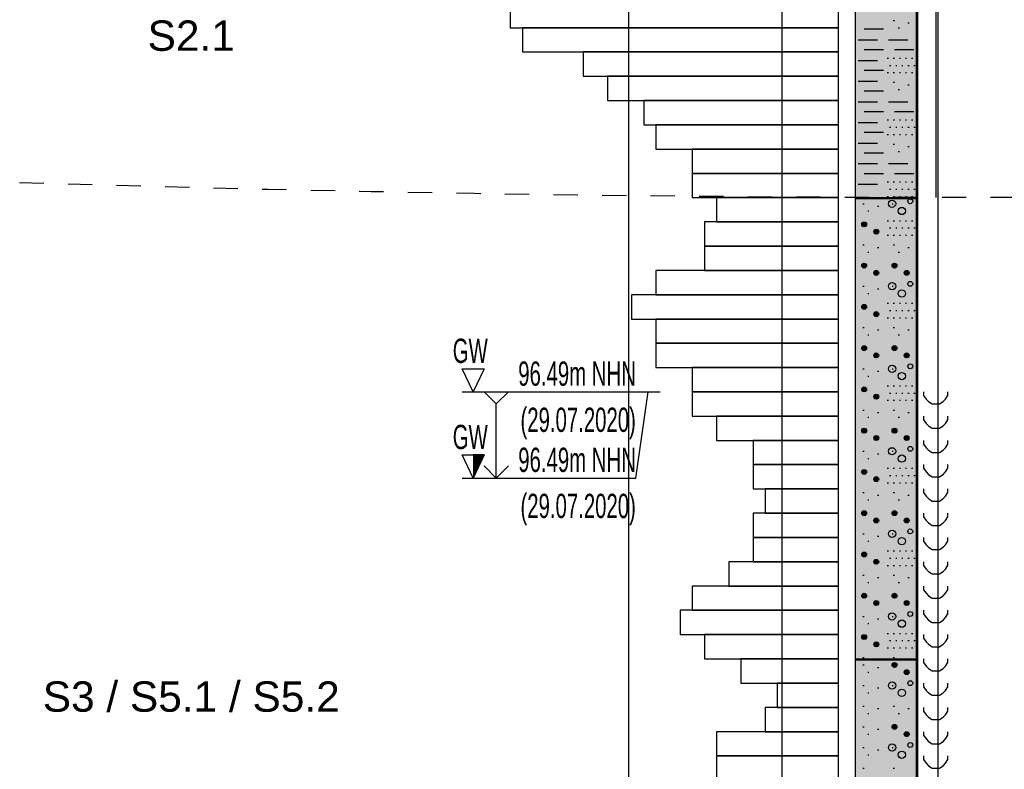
# Model space of a CAD drawing. Header units: metres. Extents: x -17 to 824, y 89 to 134.
# Tile 65 of 80: x 607.32 to 611.37, y 94.94 to 98.02. Entities that reach past the tile are written whole.
import ezdxf
from ezdxf.enums import TextEntityAlignment as Align

# ---------------------------------------------------------------- set-up
doc = ezdxf.new("R2010")
doc.units = ezdxf.units.M
doc.linetypes.add('ACAD_ISO03W100', pattern=[30, 12, -18])
for name, color, linetype in [('BG_GT_DC_DPH', 249, 'Continuous'), ('BG_GT_DC_RKS', 249, 'Continuous'), ('BG_GT_SCHICHT', 3, 'ACAD_ISO03W100'), ('BG_GT_TE', 6, 'Continuous'), ('BW_Z_BEM', 52, 'Continuous')]:
    doc.layers.add(name, color=color, linetype=linetype)
doc.styles.add('ARI025_V_50', font='arial.ttf', dxfattribs={"height": 0.125})
doc.styles.get("Standard").update_dxf_attribs({"font": 'arial.ttf'})

# ---------------------------------------------------------------- blocks, each defined once
blk = doc.blocks.new('QP7-RKS-3')
for p, q in [((-0.00255, -0.12), (-0.00255, 0)), ((0.00245, 0), (0.00245, -0.12)), ((-0.00255, -0.0401), (-0.00255, -0.013)), ((0.00255, -0.013), (0.00255, -0.0401)), ((0.00405, -0.013), (0.00405, -0.04)), ((0.00055, -0.0254), (0.00065, -0.0254)), ((0.00175, -0.0256), (0.00185, -0.0256)), ((-0.00185, -0.0261), (-0.00025, -0.0261)), ((0.00095, -0.026), (0.00105, -0.026)), ((-0.00235, -0.027), (-0.00075, -0.027)), ((0.00015, -0.027), (0.00175, -0.027)), ((-0.00185, -0.0278), (-0.00025, -0.0278)), ((0.00065, -0.0278), (0.00225, -0.0278)), ((-0.00235, -0.0287), (-0.00075, -0.0287)), ((0.00005, -0.0285), (0.00015, -0.0285)), ((0.00025, -0.0291), (0.00035, -0.0291)), ((0.00055, -0.0285), (0.00065, -0.0285)), ((0.00075, -0.0291), (0.00085, -0.0291)), ((0.00105, -0.0285), (0.00115, -0.0285)), ((0.00125, -0.0291), (0.00135, -0.0291)), ((0.00155, -0.0285), (0.00165, -0.0285)), ((0.00175, -0.0291), (0.00185, -0.0291)), ((0.00205, -0.0285), (0.00215, -0.0285)), ((0.00225, -0.0291), (0.00235, -0.0291)), ((-0.00185, -0.0295), (-0.00025, -0.0295)), ((0.00005, -0.0297), (0.00015, -0.0297)), ((0.00055, -0.0297), (0.00065, -0.0297)), ((0.00105, -0.0297), (0.00115, -0.0297)), ((0.00155, -0.0297), (0.00165, -0.0297)), ((0.00205, -0.0297), (0.00215, -0.0297)), ((-0.00235, -0.0304), (-0.00075, -0.0304)), ((0.00055, -0.0305), (0.00065, -0.0305)), ((0.00175, -0.0307), (0.00185, -0.0307)), ((-0.00185, -0.0312), (-0.00025, -0.0312)), ((0.00095, -0.0311), (0.00105, -0.0311)), ((-0.00235, -0.0321), (-0.00075, -0.0321)), ((0.00015, -0.0321), (0.00175, -0.0321)), ((-0.00185, -0.0329), (-0.00025, -0.0329)), ((0.00065, -0.0329), (0.00225, -0.0329)), ((-0.00235, -0.0338), (-0.00075, -0.0338)), ((0.00005, -0.0336), (0.00015, -0.0336)), ((0.00055, -0.0336), (0.00065, -0.0336)), ((0.00105, -0.0336), (0.00115, -0.0336)), ((0.00155, -0.0336), (0.00165, -0.0336)), ((0.00205, -0.0336), (0.00215, -0.0336)), ((-0.00185, -0.0346), (-0.00025, -0.0346)), ((0.00005, -0.0348), (0.00015, -0.0348)), ((0.00025, -0.0342), (0.00035, -0.0342)), ((0.00055, -0.0348), (0.00065, -0.0348)), ((0.00075, -0.0342), (0.00085, -0.0342)), ((0.00105, -0.0348), (0.00115, -0.0348)), ((0.00125, -0.0342), (0.00135, -0.0342)), ((0.00155, -0.0348), (0.00165, -0.0348)), ((0.00175, -0.0342), (0.00185, -0.0342)), ((0.00205, -0.0348), (0.00215, -0.0348)), ((0.00225, -0.0342), (0.00235, -0.0342)), ((-0.00235, -0.0355), (-0.00075, -0.0355)), ((0.00055, -0.0356), (0.00065, -0.0356)), ((-0.00185, -0.0363), (-0.00025, -0.0363)), ((0.00095, -0.0362), (0.00105, -0.0362)), ((0.00175, -0.0358), (0.00185, -0.0358)), ((-0.00235, -0.0372), (-0.00075, -0.0372)), ((0.00015, -0.0372), (0.00175, -0.0372)), ((-0.00185, -0.038), (-0.00025, -0.038)), ((0.00065, -0.038), (0.00225, -0.038)), ((-0.00235, -0.0389), (-0.00075, -0.0389)), ((0.00005, -0.0387), (0.00015, -0.0387)), ((0.00055, -0.0387), (0.00065, -0.0387)), ((0.00105, -0.0387), (0.00115, -0.0387)), ((0.00155, -0.0387), (0.00165, -0.0387)), ((0.00205, -0.0387), (0.00215, -0.0387)), ((0.00025, -0.0393), (0.00035, -0.0393)), ((0.00075, -0.0393), (0.00085, -0.0393)), ((0.00125, -0.0393), (0.00135, -0.0393)), ((0.00175, -0.0393), (0.00185, -0.0393)), ((0.00225, -0.0393), (0.00235, -0.0393)), ((-0.00255, -0.04), (0.00255, -0.04)), ((-0.00255, -0.0781), (-0.00255, -0.04)), ((0.00255, -0.0401), (-0.00255, -0.0401)), ((-0.00195, -0.0405), (-0.00185, -0.0405)), ((0.00005, -0.0399), (0.00015, -0.0399)), ((0.00045, -0.0405), (0.00055, -0.0405)), ((0.00055, -0.0399), (0.00065, -0.0399)), ((0.00105, -0.0399), (0.00115, -0.0399)), ((0.00155, -0.0399), (0.00165, -0.0399)), ((0.00205, -0.0399), (0.00215, -0.0399)), ((0.00255, -0.04), (0.00255, -0.0781)), ((-0.00155, -0.0411), (-0.00145, -0.0411)), ((-0.00075, -0.0407), (-0.00065, -0.0407)), ((-0.002044, -0.04215), (-0.001656, -0.04215)), ((-0.002023, -0.0421), (-0.001677, -0.0421)), ((-0.001982, -0.04205), (-0.001718, -0.04205)), ((0.00005, -0.0419), (0.00015, -0.0419)), ((0.00055, -0.0419), (0.00065, -0.0419)), ((0.00105, -0.0419), (0.00115, -0.0419)), ((0.00155, -0.0419), (0.00165, -0.0419)), ((0.00205, -0.0419), (0.00215, -0.0419)), ((-0.00205, -0.0422), (-0.00165, -0.0422)), ((-0.002044, -0.04225), (-0.001656, -0.04225)), ((-0.002023, -0.0423), (-0.001677, -0.0423)), ((-0.001982, -0.04235), (-0.001718, -0.04235)), ((-0.00105, -0.0428), (-0.00065, -0.0428)), ((-0.001044, -0.04275), (-0.000656, -0.04275)), ((-0.001044, -0.04285), (-0.000656, -0.04285)), ((-0.001023, -0.0427), (-0.000677, -0.0427)), ((-0.001023, -0.0429), (-0.000677, -0.0429)), ((-0.000982, -0.04265), (-0.000718, -0.04265)), ((-0.000982, -0.04295), (-0.000718, -0.04295)), ((0.00025, -0.0425), (0.00035, -0.0425)), ((0.00075, -0.0425), (0.00085, -0.0425)), ((0.00125, -0.0425), (0.00135, -0.0425)), ((0.00175, -0.0425), (0.00185, -0.0425)), ((0.00225, -0.0425), (0.00235, -0.0425)), ((0.00005, -0.0431), (0.00015, -0.0431)), ((0.00055, -0.0431), (0.00065, -0.0431)), ((0.00105, -0.0431), (0.00115, -0.0431)), ((0.00155, -0.0431), (0.00165, -0.0431)), ((0.00205, -0.0431), (0.00215, -0.0431)), ((-0.00195, -0.0439), (-0.00185, -0.0439)), ((-0.00155, -0.0445), (-0.00145, -0.0445)), ((-0.00075, -0.0441), (-0.00065, -0.0441)), ((0.00055, -0.0439), (0.00065, -0.0439)), ((0.00095, -0.0445), (0.00105, -0.0445)), ((0.00175, -0.0441), (0.00185, -0.0441)), ((-0.00205, -0.0456), (-0.00165, -0.0456)), ((-0.002044, -0.04555), (-0.001656, -0.04555)), ((-0.002044, -0.04565), (-0.001656, -0.04565)), ((-0.002023, -0.0455), (-0.001677, -0.0455)), ((-0.002023, -0.0457), (-0.001677, -0.0457)), ((-0.001982, -0.04545), (-0.001718, -0.04545)), ((-0.001982, -0.04575), (-0.001718, -0.04575)), ((-0.00105, -0.0462), (-0.00065, -0.0462)), ((-0.001044, -0.04615), (-0.000656, -0.04615)), ((-0.001023, -0.0461), (-0.000677, -0.0461)), ((-0.000982, -0.04605), (-0.000718, -0.04605)), ((0.00045, -0.0456), (0.00085, -0.0456)), ((0.000456, -0.04555), (0.000844, -0.04555)), ((0.000456, -0.04565), (0.000844, -0.04565)), ((0.000477, -0.0455), (0.000823, -0.0455)), ((0.000477, -0.0457), (0.000823, -0.0457)), ((0.000518, -0.04545), (0.000782, -0.04545)), ((0.000518, -0.04575), (0.000782, -0.04575)), ((0.00145, -0.0462), (0.00185, -0.0462)), ((0.001456, -0.04615), (0.001844, -0.04615)), ((0.001477, -0.0461), (0.001823, -0.0461)), ((0.001518, -0.04605), (0.001782, -0.04605)), ((-0.001044, -0.04625), (-0.000656, -0.04625)), ((-0.001023, -0.0463), (-0.000677, -0.0463)), ((-0.000982, -0.04635), (-0.000718, -0.04635)), ((0.001456, -0.04625), (0.001844, -0.04625)), ((0.001477, -0.0463), (0.001823, -0.0463)), ((0.001518, -0.04635), (0.001782, -0.04635)), ((-0.00195, -0.0473), (-0.00185, -0.0473)), ((-0.00075, -0.0475), (-0.00065, -0.0475)), ((0.00045, -0.0473), (0.00055, -0.0473)), ((-0.00155, -0.0479), (-0.00145, -0.0479)), ((-0.00205, -0.049), (-0.00165, -0.049)), ((-0.002044, -0.04895), (-0.001656, -0.04895)), ((-0.002044, -0.04905), (-0.001656, -0.04905)), ((-0.002023, -0.0489), (-0.001677, -0.0489)), ((-0.002023, -0.0491), (-0.001677, -0.0491)), ((-0.001982, -0.04885), (-0.001718, -0.04885)), ((-0.001982, -0.04915), (-0.001718, -0.04915)), ((-0.000982, -0.04945), (-0.000718, -0.04945)), ((0.00005, -0.0487), (0.00015, -0.0487)), ((0.00025, -0.0493), (0.00035, -0.0493)), ((0.00055, -0.0487), (0.00065, -0.0487)), ((0.00075, -0.0493), (0.00085, -0.0493)), ((0.00105, -0.0487), (0.00115, -0.0487)), ((0.00125, -0.0493), (0.00135, -0.0493)), ((0.00155, -0.0487), (0.00165, -0.0487)), ((0.00175, -0.0493), (0.00185, -0.0493)), ((0.00205, -0.0487), (0.00215, -0.0487)), ((0.00225, -0.0493), (0.00235, -0.0493)), ((-0.00105, -0.0496), (-0.00065, -0.0496)), ((-0.001044, -0.04955), (-0.000656, -0.04955)), ((-0.001044, -0.04965), (-0.000656, -0.04965)), ((-0.001023, -0.0495), (-0.000677, -0.0495)), ((-0.001023, -0.0497), (-0.000677, -0.0497)), ((-0.000982, -0.04975), (-0.000718, -0.04975)), ((0.00005, -0.0499), (0.00015, -0.0499)), ((0.00055, -0.0499), (0.00065, -0.0499)), ((0.00105, -0.0499), (0.00115, -0.0499)), ((0.00155, -0.0499), (0.00165, -0.0499)), ((0.00205, -0.0499), (0.00215, -0.0499)), ((-0.00195, -0.0507), (-0.00185, -0.0507)), ((-0.00075, -0.0509), (-0.00065, -0.0509)), ((0.00055, -0.0507), (0.00065, -0.0507)), ((0.00175, -0.0509), (0.00185, -0.0509)), ((-0.00155, -0.0513), (-0.00145, -0.0513)), ((0.00095, -0.0513), (0.00105, -0.0513)), ((-0.00205, -0.0524), (-0.00165, -0.0524)), ((-0.002044, -0.05235), (-0.001656, -0.05235)), ((-0.002044, -0.05245), (-0.001656, -0.05245)), ((-0.002023, -0.0523), (-0.001677, -0.0523)), ((-0.002023, -0.0525), (-0.001677, -0.0525)), ((-0.001982, -0.05225), (-0.001718, -0.05225)), ((-0.001982, -0.05255), (-0.001718, -0.05255)), ((0.00045, -0.0524), (0.00085, -0.0524)), ((0.000456, -0.05235), (0.000844, -0.05235)), ((0.000456, -0.05245), (0.000844, -0.05245)), ((0.000477, -0.0523), (0.000823, -0.0523)), ((0.000477, -0.0525), (0.000823, -0.0525)), ((0.000518, -0.05225), (0.000782, -0.05225)), ((0.000518, -0.05255), (0.000782, -0.05255)), ((-0.00105, -0.053), (-0.00065, -0.053)), ((-0.001044, -0.05295), (-0.000656, -0.05295)), ((-0.001044, -0.05305), (-0.000656, -0.05305)), ((-0.001023, -0.0529), (-0.000677, -0.0529)), ((-0.001023, -0.0531), (-0.000677, -0.0531)), ((-0.000982, -0.05285), (-0.000718, -0.05285)), ((-0.000982, -0.05315), (-0.000718, -0.05315)), ((0.00145, -0.053), (0.00185, -0.053)), ((0.001456, -0.05295), (0.001844, -0.05295)), ((0.001456, -0.05305), (0.001844, -0.05305)), ((0.001477, -0.0529), (0.001823, -0.0529)), ((0.001477, -0.0531), (0.001823, -0.0531)), ((0.001518, -0.05285), (0.001782, -0.05285)), ((0.001518, -0.05315), (0.001782, -0.05315)), ((-0.00195, -0.0541), (-0.00185, -0.0541)), ((-0.00075, -0.0543), (-0.00065, -0.0543)), ((0.00045, -0.0541), (0.00055, -0.0541)), ((-0.00155, -0.0547), (-0.00145, -0.0547)), ((-0.00205, -0.0558), (-0.00165, -0.0558)), ((-0.002044, -0.05575), (-0.001656, -0.05575)), ((-0.002044, -0.05585), (-0.001656, -0.05585)), ((-0.002023, -0.0557), (-0.001677, -0.0557)), ((-0.002023, -0.0559), (-0.001677, -0.0559)), ((-0.001982, -0.05565), (-0.001718, -0.05565)), ((-0.001982, -0.05595), (-0.001718, -0.05595)), ((0.00005, -0.0555), (0.00015, -0.0555)), ((0.00055, -0.0555), (0.00065, -0.0555)), ((0.00105, -0.0555), (0.00115, -0.0555)), ((0.00155, -0.0555), (0.00165, -0.0555)), ((0.00205, -0.0555), (0.00215, -0.0555)), ((-0.00105, -0.0564), (-0.00065, -0.0564)), ((-0.001044, -0.05635), (-0.000656, -0.05635)), ((-0.001044, -0.05645), (-0.000656, -0.05645)), ((-0.001023, -0.0563), (-0.000677, -0.0563)), ((-0.001023, -0.0565), (-0.000677, -0.0565)), ((-0.000982, -0.05625), (-0.000718, -0.05625)), ((-0.000982, -0.05655), (-0.000718, -0.05655)), ((0.00005, -0.0567), (0.00015, -0.0567)), ((0.00025, -0.0561), (0.00035, -0.0561)), ((0.00055, -0.0567), (0.00065, -0.0567)), ((0.00075, -0.0561), (0.00085, -0.0561)), ((0.00105, -0.0567), (0.00115, -0.0567)), ((0.00125, -0.0561), (0.00135, -0.0561)), ((0.00155, -0.0567), (0.00165, -0.0567)), ((0.00175, -0.0561), (0.00185, -0.0561)), ((0.00205, -0.0567), (0.00215, -0.0567)), ((0.00225, -0.0561), (0.00235, -0.0561)), ((0.00305, -0.056), (0.00305, -0.0563)), ((0.00305, -0.0563), (0.00325, -0.0566)), ((0.00325, -0.0566), (0.00345, -0.0568)), ((0.00465, -0.0568), (0.00485, -0.0566)), ((0.00485, -0.0566), (0.00505, -0.0563)), ((0.00505, -0.0563), (0.00505, -0.056)), ((-0.00195, -0.0575), (-0.00185, -0.0575)), ((0.00055, -0.0575), (0.00065, -0.0575)), ((0.00345, -0.0568), (0.00375, -0.057)), ((0.00375, -0.057), (0.00405, -0.057)), ((0.00405, -0.057), (0.00435, -0.057)), ((0.00435, -0.057), (0.00465, -0.0568)), ((-0.00155, -0.0581), (-0.00145, -0.0581)), ((-0.00075, -0.0577), (-0.00065, -0.0577)), ((0.00095, -0.0581), (0.00105, -0.0581)), ((0.00175, -0.0577), (0.00185, -0.0577)), ((0.00305, -0.058), (0.00305, -0.0583)), ((0.00305, -0.0583), (0.00325, -0.0586)), ((0.00485, -0.0586), (0.00505, -0.0583)), ((0.00505, -0.0583), (0.00505, -0.058)), ((-0.00205, -0.0592), (-0.00165, -0.0592)), ((-0.002044, -0.05915), (-0.001656, -0.05915)), ((-0.002023, -0.0591), (-0.001677, -0.0591)), ((-0.001982, -0.05905), (-0.001718, -0.05905)), ((0.00045, -0.0592), (0.00085, -0.0592)), ((0.000456, -0.05915), (0.000844, -0.05915)), ((0.000477, -0.0591), (0.000823, -0.0591)), ((0.000518, -0.05905), (0.000782, -0.05905)), ((0.00325, -0.0586), (0.00345, -0.0588)), ((0.00345, -0.0588), (0.00375, -0.059)), ((0.00375, -0.059), (0.00405, -0.059)), ((0.00405, -0.059), (0.00435, -0.059)), ((0.00435, -0.059), (0.00465, -0.0588)), ((0.00465, -0.0588), (0.00485, -0.0586)), ((-0.002044, -0.05925), (-0.001656, -0.05925)), ((-0.002023, -0.0593), (-0.001677, -0.0593)), ((-0.001982, -0.05935), (-0.001718, -0.05935)), ((-0.00105, -0.0598), (-0.00065, -0.0598)), ((-0.001044, -0.05975), (-0.000656, -0.05975)), ((-0.001044, -0.05985), (-0.000656, -0.05985)), ((-0.001023, -0.0597), (-0.000677, -0.0597)), ((-0.001023, -0.0599), (-0.000677, -0.0599)), ((-0.000982, -0.05965), (-0.000718, -0.05965)), ((-0.000982, -0.05995), (-0.000718, -0.05995)), ((0.000456, -0.05925), (0.000844, -0.05925)), ((0.000477, -0.0593), (0.000823, -0.0593)), ((0.000518, -0.05935), (0.000782, -0.05935)), ((0.00145, -0.0598), (0.00185, -0.0598)), ((0.001456, -0.05975), (0.001844, -0.05975)), ((0.001456, -0.05985), (0.001844, -0.05985)), ((0.001477, -0.0597), (0.001823, -0.0597)), ((0.001477, -0.0599), (0.001823, -0.0599)), ((0.001518, -0.05965), (0.001782, -0.05965)), ((0.001518, -0.05995), (0.001782, -0.05995)), ((0.00305, -0.06), (0.00305, -0.0603)), ((0.00505, -0.0603), (0.00505, -0.06)), ((0.00305, -0.0603), (0.00325, -0.0606)), ((0.00325, -0.0606), (0.00345, -0.0608)), ((0.00345, -0.0608), (0.00375, -0.061)), ((0.00435, -0.061), (0.00465, -0.0608)), ((0.00465, -0.0608), (0.00485, -0.0606)), ((0.00485, -0.0606), (0.00505, -0.0603)), ((-0.00195, -0.0609), (-0.00185, -0.0609)), ((-0.00155, -0.0615), (-0.00145, -0.0615)), ((-0.00075, -0.0611), (-0.00065, -0.0611)), ((0.00045, -0.0609), (0.00055, -0.0609)), ((0.00375, -0.061), (0.00405, -0.061)), ((0.00405, -0.061), (0.00435, -0.061)), ((0.00005, -0.0623), (0.00015, -0.0623)), ((0.00055, -0.0623), (0.00065, -0.0623)), ((0.00105, -0.0623), (0.00115, -0.0623)), ((0.00155, -0.0623), (0.00165, -0.0623)), ((0.00205, -0.0623), (0.00215, -0.0623)), ((0.00305, -0.062), (0.00305, -0.0623)), ((0.00305, -0.0623), (0.00325, -0.0626)), ((0.00485, -0.0626), (0.00505, -0.0623)), ((0.00505, -0.0623), (0.00505, -0.062)), ((-0.00205, -0.0626), (-0.00165, -0.0626)), ((-0.002044, -0.06255), (-0.001656, -0.06255)), ((-0.002044, -0.06265), (-0.001656, -0.06265)), ((-0.002023, -0.0625), (-0.001677, -0.0625)), ((-0.002023, -0.0627), (-0.001677, -0.0627)), ((-0.001982, -0.06245), (-0.001718, -0.06245)), ((-0.001982, -0.06275), (-0.001718, -0.06275)), ((-0.00105, -0.0632), (-0.00065, -0.0632)), ((-0.001044, -0.06315), (-0.000656, -0.06315)), ((-0.001044, -0.06325), (-0.000656, -0.06325)), ((-0.001023, -0.0631), (-0.000677, -0.0631)), ((-0.000982, -0.06305), (-0.000718, -0.06305)), ((0.00025, -0.0629), (0.00035, -0.0629)), ((0.00075, -0.0629), (0.00085, -0.0629)), ((0.00125, -0.0629), (0.00135, -0.0629)), ((0.00175, -0.0629), (0.00185, -0.0629)), ((0.00225, -0.0629), (0.00235, -0.0629)), ((0.00325, -0.0626), (0.00345, -0.0628)), ((0.00345, -0.0628), (0.00375, -0.063)), ((0.00375, -0.063), (0.00405, -0.063)), ((0.00405, -0.063), (0.00435, -0.063)), ((0.00435, -0.063), (0.00465, -0.0628)), ((0.00465, -0.0628), (0.00485, -0.0626)), ((-0.001023, -0.0633), (-0.000677, -0.0633)), ((-0.000982, -0.06335), (-0.000718, -0.06335)), ((0.00005, -0.0635), (0.00015, -0.0635)), ((0.00055, -0.0635), (0.00065, -0.0635)), ((0.00105, -0.0635), (0.00115, -0.0635)), ((0.00155, -0.0635), (0.00165, -0.0635)), ((0.00205, -0.0635), (0.00215, -0.0635)), ((0.00305, -0.064), (0.00305, -0.0643)), ((0.00505, -0.0643), (0.00505, -0.064)), ((-0.00195, -0.0643), (-0.00185, -0.0643)), ((-0.00075, -0.0645), (-0.00065, -0.0645)), ((0.00055, -0.0643), (0.00065, -0.0643)), ((0.00175, -0.0645), (0.00185, -0.0645)), ((0.00305, -0.0643), (0.00325, -0.0646)), ((0.00325, -0.0646), (0.00345, -0.0648)), ((0.00345, -0.0648), (0.00375, -0.065)), ((0.00435, -0.065), (0.00465, -0.0648)), ((0.00465, -0.0648), (0.00485, -0.0646)), ((0.00485, -0.0646), (0.00505, -0.0643)), ((-0.00155, -0.0649), (-0.00145, -0.0649)), ((0.00095, -0.0649), (0.00105, -0.0649)), ((0.00375, -0.065), (0.00405, -0.065)), ((0.00405, -0.065), (0.00435, -0.065)), ((-0.00205, -0.066), (-0.00165, -0.066)), ((-0.002044, -0.06595), (-0.001656, -0.06595)), ((-0.002044, -0.06605), (-0.001656, -0.06605)), ((-0.002023, -0.0659), (-0.001677, -0.0659)), ((-0.002023, -0.0661), (-0.001677, -0.0661)), ((-0.001982, -0.06585), (-0.001718, -0.06585)), ((-0.001982, -0.06615), (-0.001718, -0.06615)), ((-0.001023, -0.0665), (-0.000677, -0.0665)), ((-0.000982, -0.06645), (-0.000718, -0.06645)), ((0.00045, -0.066), (0.00085, -0.066)), ((0.000456, -0.06595), (0.000844, -0.06595)), ((0.000456, -0.06605), (0.000844, -0.06605)), ((0.000477, -0.0659), (0.000823, -0.0659)), ((0.000477, -0.0661), (0.000823, -0.0661)), ((0.000518, -0.06585), (0.000782, -0.06585)), ((0.000518, -0.06615), (0.000782, -0.06615)), ((0.001477, -0.0665), (0.001823, -0.0665)), ((0.001518, -0.06645), (0.001782, -0.06645)), ((0.00305, -0.066), (0.00305, -0.0663)), ((0.00305, -0.0663), (0.00325, -0.0666)), ((0.00485, -0.0666), (0.00505, -0.0663)), ((0.00505, -0.0663), (0.00505, -0.066)), ((-0.00105, -0.0666), (-0.00065, -0.0666)), ((-0.001044, -0.06655), (-0.000656, -0.06655)), ((-0.001044, -0.06665), (-0.000656, -0.06665)), ((-0.001023, -0.0667), (-0.000677, -0.0667)), ((-0.000982, -0.06675), (-0.000718, -0.06675)), ((0.00145, -0.0666), (0.00185, -0.0666)), ((0.001456, -0.06655), (0.001844, -0.06655)), ((0.001456, -0.06665), (0.001844, -0.06665)), ((0.001477, -0.0667), (0.001823, -0.0667)), ((0.001518, -0.06675), (0.001782, -0.06675)), ((0.00325, -0.0666), (0.00345, -0.0668)), ((0.00345, -0.0668), (0.00375, -0.067)), ((0.00375, -0.067), (0.00405, -0.067)), ((0.00405, -0.067), (0.00435, -0.067)), ((0.00435, -0.067), (0.00465, -0.0668)), ((0.00465, -0.0668), (0.00485, -0.0666)), ((-0.00195, -0.0677), (-0.00185, -0.0677)), ((-0.00075, -0.0679), (-0.00065, -0.0679)), ((0.00045, -0.0677), (0.00055, -0.0677)), ((0.00305, -0.068), (0.00305, -0.0683)), ((0.00505, -0.0683), (0.00505, -0.068)), ((-0.00155, -0.0683), (-0.00145, -0.0683)), ((0.00305, -0.0683), (0.00325, -0.0686)), ((0.00325, -0.0686), (0.00345, -0.0688)), ((0.00345, -0.0688), (0.00375, -0.069)), ((0.00435, -0.069), (0.00465, -0.0688)), ((0.00465, -0.0688), (0.00485, -0.0686)), ((0.00485, -0.0686), (0.00505, -0.0683)), ((-0.00205, -0.0694), (-0.00165, -0.0694)), ((-0.002044, -0.06935), (-0.001656, -0.06935)), ((-0.002044, -0.06945), (-0.001656, -0.06945)), ((-0.002023, -0.0693), (-0.001677, -0.0693)), ((-0.002023, -0.0695), (-0.001677, -0.0695)), ((-0.001982, -0.06925), (-0.001718, -0.06925)), ((-0.001982, -0.06955), (-0.001718, -0.06955)), ((0.00005, -0.0691), (0.00015, -0.0691)), ((0.00025, -0.0697), (0.00035, -0.0697)), ((0.00055, -0.0691), (0.00065, -0.0691)), ((0.00075, -0.0697), (0.00085, -0.0697)), ((0.00105, -0.0691), (0.00115, -0.0691)), ((0.00125, -0.0697), (0.00135, -0.0697)), ((0.00155, -0.0691), (0.00165, -0.0691)), ((0.00175, -0.0697), (0.00185, -0.0697)), ((0.00205, -0.0691), (0.00215, -0.0691)), ((0.00225, -0.0697), (0.00235, -0.0697)), ((0.00375, -0.069), (0.00405, -0.069)), ((0.00405, -0.069), (0.00435, -0.069)), ((-0.00105, -0.07), (-0.00065, -0.07)), ((-0.001044, -0.06995), (-0.000656, -0.06995)), ((-0.001044, -0.07005), (-0.000656, -0.07005)), ((-0.001023, -0.0699), (-0.000677, -0.0699)), ((-0.001023, -0.0701), (-0.000677, -0.0701)), ((-0.000982, -0.06985), (-0.000718, -0.06985)), ((-0.000982, -0.07015), (-0.000718, -0.07015)), ((0.00005, -0.0703), (0.00015, -0.0703)), ((0.00055, -0.0703), (0.00065, -0.0703)), ((0.00105, -0.0703), (0.00115, -0.0703)), ((0.00155, -0.0703), (0.00165, -0.0703)), ((0.00205, -0.0703), (0.00215, -0.0703)), ((0.00305, -0.07), (0.00305, -0.0703)), ((0.00305, -0.0703), (0.00325, -0.0706)), ((0.00485, -0.0706), (0.00505, -0.0703)), ((0.00505, -0.0703), (0.00505, -0.07)), ((-0.00195, -0.0711), (-0.00185, -0.0711)), ((-0.00075, -0.0713), (-0.00065, -0.0713)), ((0.00055, -0.0711), (0.00065, -0.0711)), ((0.00175, -0.0713), (0.00185, -0.0713)), ((0.00325, -0.0706), (0.00345, -0.0708)), ((0.00345, -0.0708), (0.00375, -0.071)), ((0.00375, -0.071), (0.00405, -0.071)), ((0.00405, -0.071), (0.00435, -0.071)), ((0.00435, -0.071), (0.00465, -0.0708)), ((0.00465, -0.0708), (0.00485, -0.0706)), ((-0.00155, -0.0717), (-0.00145, -0.0717)), ((0.00095, -0.0717), (0.00105, -0.0717)), ((0.00305, -0.072), (0.00305, -0.0723)), ((0.00505, -0.0723), (0.00505, -0.072)), ((-0.00205, -0.0728), (-0.00165, -0.0728)), ((-0.002044, -0.07275), (-0.001656, -0.07275)), ((-0.002044, -0.07285), (-0.001656, -0.07285)), ((-0.002023, -0.0727), (-0.001677, -0.0727)), ((-0.002023, -0.0729), (-0.001677, -0.0729)), ((-0.001982, -0.07265), (-0.001718, -0.07265)), ((-0.001982, -0.07295), (-0.001718, -0.07295)), ((0.00045, -0.0728), (0.00085, -0.0728)), ((0.000456, -0.07275), (0.000844, -0.07275)), ((0.000456, -0.07285), (0.000844, -0.07285)), ((0.000477, -0.0727), (0.000823, -0.0727)), ((0.000477, -0.0729), (0.000823, -0.0729)), ((0.000518, -0.07265), (0.000782, -0.07265)), ((0.000518, -0.07295), (0.000782, -0.07295)), ((0.00305, -0.0723), (0.00325, -0.0726)), ((0.00325, -0.0726), (0.00345, -0.0728)), ((0.00345, -0.0728), (0.00375, -0.073)), ((0.00435, -0.073), (0.00465, -0.0728)), ((0.00465, -0.0728), (0.00485, -0.0726)), ((0.00485, -0.0726), (0.00505, -0.0723)), ((-0.00105, -0.0734), (-0.00065, -0.0734)), ((-0.001044, -0.07335), (-0.000656, -0.07335)), ((-0.001044, -0.07345), (-0.000656, -0.07345)), ((-0.001023, -0.0733), (-0.000677, -0.0733)), ((-0.001023, -0.0735), (-0.000677, -0.0735)), ((-0.000982, -0.07325), (-0.000718, -0.07325)), ((-0.000982, -0.07355), (-0.000718, -0.07355)), ((0.00145, -0.0734), (0.00185, -0.0734)), ((0.001456, -0.07335), (0.001844, -0.07335)), ((0.001456, -0.07345), (0.001844, -0.07345)), ((0.001477, -0.0733), (0.001823, -0.0733)), ((0.001477, -0.0735), (0.001823, -0.0735)), ((0.001518, -0.07325), (0.001782, -0.07325)), ((0.001518, -0.07355), (0.001782, -0.07355)), ((0.00375, -0.073), (0.00405, -0.073)), ((0.00405, -0.073), (0.00435, -0.073)), ((-0.00195, -0.0745), (-0.00185, -0.0745)), ((0.00045, -0.0745), (0.00055, -0.0745)), ((0.00305, -0.074), (0.00305, -0.0743)), ((0.00305, -0.0743), (0.00325, -0.0746)), ((0.00325, -0.0746), (0.00345, -0.0748)), ((0.00465, -0.0748), (0.00485, -0.0746)), ((0.00485, -0.0746), (0.00505, -0.0743)), ((0.00505, -0.0743), (0.00505, -0.074)), ((-0.00155, -0.0751), (-0.00145, -0.0751)), ((-0.00075, -0.0747), (-0.00065, -0.0747)), ((0.00345, -0.0748), (0.00375, -0.075)), ((0.00375, -0.075), (0.00405, -0.075)), ((0.00405, -0.075), (0.00435, -0.075)), ((0.00435, -0.075), (0.00465, -0.0748)), ((-0.00205, -0.0762), (-0.00165, -0.0762)), ((-0.002044, -0.07615), (-0.001656, -0.07615)), ((-0.002023, -0.0761), (-0.001677, -0.0761)), ((-0.001982, -0.07605), (-0.001718, -0.07605)), ((0.00005, -0.0759), (0.00015, -0.0759)), ((0.00055, -0.0759), (0.00065, -0.0759)), ((0.00105, -0.0759), (0.00115, -0.0759)), ((0.00155, -0.0759), (0.00165, -0.0759)), ((0.00205, -0.0759), (0.00215, -0.0759)), ((0.00305, -0.076), (0.00305, -0.0763)), ((0.00505, -0.0763), (0.00505, -0.076)), ((-0.002044, -0.07625), (-0.001656, -0.07625)), ((-0.002023, -0.0763), (-0.001677, -0.0763)), ((-0.001982, -0.07635), (-0.001718, -0.07635)), ((-0.00105, -0.0768), (-0.00065, -0.0768)), ((-0.001044, -0.07675), (-0.000656, -0.07675)), ((-0.001044, -0.07685), (-0.000656, -0.07685)), ((-0.001023, -0.0767), (-0.000677, -0.0767)), ((-0.001023, -0.0769), (-0.000677, -0.0769)), ((-0.000982, -0.07665), (-0.000718, -0.07665)), ((-0.000982, -0.07695), (-0.000718, -0.07695)), ((0.00025, -0.0765), (0.00035, -0.0765)), ((0.00075, -0.0765), (0.00085, -0.0765)), ((0.00125, -0.0765), (0.00135, -0.0765)), ((0.00175, -0.0765), (0.00185, -0.0765)), ((0.00225, -0.0765), (0.00235, -0.0765)), ((0.00305, -0.0763), (0.00325, -0.0766)), ((0.00325, -0.0766), (0.00345, -0.0768)), ((0.00345, -0.0768), (0.00375, -0.077)), ((0.00375, -0.077), (0.00405, -0.077)), ((0.00405, -0.077), (0.00435, -0.077)), ((0.00435, -0.077), (0.00465, -0.0768)), ((0.00465, -0.0768), (0.00485, -0.0766)), ((0.00485, -0.0766), (0.00505, -0.0763)), ((0.00005, -0.0771), (0.00015, -0.0771)), ((0.00055, -0.0771), (0.00065, -0.0771)), ((0.00105, -0.0771), (0.00115, -0.0771)), ((0.00155, -0.0771), (0.00165, -0.0771)), ((0.00205, -0.0771), (0.00215, -0.0771)), ((-0.00255, -0.078), (0.00255, -0.078)), ((-0.00255, -0.1201), (-0.00255, -0.078)), ((0.00255, -0.0781), (-0.00255, -0.0781)), ((-0.00195, -0.0779), (-0.00185, -0.0779)), ((-0.00195, -0.0785), (-0.00185, -0.0785)), ((0.00045, -0.0785), (0.00085, -0.0785)), ((0.000456, -0.07845), (0.000844, -0.07845)), ((0.000456, -0.07855), (0.000844, -0.07855)), ((0.000477, -0.0784), (0.000823, -0.0784)), ((0.000477, -0.0786), (0.000823, -0.0786)), ((0.000518, -0.07835), (0.000782, -0.07835)), ((0.000518, -0.07865), (0.000782, -0.07865)), ((0.00055, -0.0779), (0.00065, -0.0779)), ((0.00255, -0.078), (0.00255, -0.1201)), ((0.00305, -0.078), (0.00305, -0.0783)), ((0.00305, -0.0783), (0.00325, -0.0786)), ((0.00325, -0.0786), (0.00345, -0.0788)), ((0.00465, -0.0788), (0.00485, -0.0786)), ((0.00485, -0.0786), (0.00505, -0.0783)), ((0.00505, -0.0783), (0.00505, -0.078)), ((-0.00155, -0.0791), (-0.00145, -0.0791)), ((-0.00075, -0.0787), (-0.00065, -0.0787)), ((0.00145, -0.0791), (0.00185, -0.0791)), ((0.001456, -0.07905), (0.001844, -0.07905)), ((0.001456, -0.07915), (0.001844, -0.07915)), ((0.001477, -0.079), (0.001823, -0.079)), ((0.001477, -0.0792), (0.001823, -0.0792)), ((0.001518, -0.07895), (0.001782, -0.07895)), ((0.001518, -0.07925), (0.001782, -0.07925)), ((0.00345, -0.0788), (0.00375, -0.079)), ((0.00375, -0.079), (0.00405, -0.079)), ((0.00405, -0.079), (0.00435, -0.079)), ((0.00435, -0.079), (0.00465, -0.0788)), ((-0.00195, -0.0802), (-0.00185, -0.0802)), ((0.00045, -0.0802), (0.00055, -0.0802)), ((0.00305, -0.08), (0.00305, -0.0803)), ((0.00505, -0.0803), (0.00505, -0.08)), ((-0.00155, -0.0808), (-0.00145, -0.0808)), ((-0.00075, -0.0804), (-0.00065, -0.0804)), ((0.00305, -0.0803), (0.00325, -0.0806)), ((0.00325, -0.0806), (0.00345, -0.0808)), ((0.00345, -0.0808), (0.00375, -0.081)), ((0.00375, -0.081), (0.00405, -0.081)), ((0.00405, -0.081), (0.00435, -0.081)), ((0.00435, -0.081), (0.00465, -0.0808)), ((0.00465, -0.0808), (0.00485, -0.0806)), ((0.00485, -0.0806), (0.00505, -0.0803)), ((-0.00195, -0.0819), (-0.00185, -0.0819)), ((0.00055, -0.0819), (0.00065, -0.0819)), ((-0.00155, -0.0825), (-0.00145, -0.0825)), ((-0.00075, -0.0821), (-0.00065, -0.0821)), ((0.00095, -0.0825), (0.00105, -0.0825)), ((0.00175, -0.0821), (0.00185, -0.0821)), ((0.00305, -0.082), (0.00305, -0.0823)), ((0.00305, -0.0823), (0.00325, -0.0826)), ((0.00325, -0.0826), (0.00345, -0.0828)), ((0.00465, -0.0828), (0.00485, -0.0826)), ((0.00485, -0.0826), (0.00505, -0.0823)), ((0.00505, -0.0823), (0.00505, -0.082)), ((0.000477, -0.0835), (0.000823, -0.0835)), ((0.000518, -0.08345), (0.000782, -0.08345)), ((0.00345, -0.0828), (0.00375, -0.083)), ((0.00375, -0.083), (0.00405, -0.083)), ((0.00405, -0.083), (0.00435, -0.083)), ((0.00435, -0.083), (0.00465, -0.0828)), ((-0.00195, -0.0836), (-0.00185, -0.0836)), ((-0.00155, -0.0842), (-0.00145, -0.0842)), ((-0.00075, -0.0838), (-0.00065, -0.0838)), ((0.00045, -0.0836), (0.00085, -0.0836)), ((0.000456, -0.08355), (0.000844, -0.08355)), ((0.000456, -0.08365), (0.000844, -0.08365)), ((0.000477, -0.0837), (0.000823, -0.0837)), ((0.000518, -0.08375), (0.000782, -0.08375)), ((0.00145, -0.0842), (0.00185, -0.0842)), ((0.001456, -0.08415), (0.001844, -0.08415)), ((0.001456, -0.08425), (0.001844, -0.08425)), ((0.001477, -0.0841), (0.001823, -0.0841)), ((0.001477, -0.0843), (0.001823, -0.0843)), ((0.001518, -0.08405), (0.001782, -0.08405)), ((0.00305, -0.084), (0.00305, -0.0843)), ((0.00305, -0.0843), (0.00325, -0.0846)), ((0.00485, -0.0846), (0.00505, -0.0843)), ((0.00505, -0.0843), (0.00505, -0.084)), ((0.001518, -0.08435), (0.001782, -0.08435)), ((0.00325, -0.0846), (0.00345, -0.0848)), ((0.00345, -0.0848), (0.00375, -0.085)), ((0.00375, -0.085), (0.00405, -0.085)), ((0.00405, -0.085), (0.00435, -0.085)), ((0.00435, -0.085), (0.00465, -0.0848)), ((0.00465, -0.0848), (0.00485, -0.0846)), ((-0.00195, -0.0853), (-0.00185, -0.0853)), ((-0.00155, -0.0859), (-0.00145, -0.0859)), ((-0.00075, -0.0855), (-0.00065, -0.0855)), ((0.00045, -0.0853), (0.00055, -0.0853)), ((0.00305, -0.086), (0.00305, -0.0863)), ((0.00305, -0.0863), (0.00325, -0.0866)), ((0.00325, -0.0866), (0.00345, -0.0868)), ((0.00465, -0.0868), (0.00485, -0.0866)), ((0.00485, -0.0866), (0.00505, -0.0863)), ((0.00505, -0.0863), (0.00505, -0.086)), ((-0.00195, -0.087), (-0.00185, -0.087)), ((0.00055, -0.087), (0.00065, -0.087)), ((0.00345, -0.0868), (0.00375, -0.087)), ((0.00375, -0.087), (0.00405, -0.087)), ((0.00405, -0.087), (0.00435, -0.087)), ((0.00435, -0.087), (0.00465, -0.0868))]:
    blk.add_line(p, q)
at = {"color": 160}
for p, q in [((-0.03405, -0.056), (-0.03495, -0.0541)), ((-0.03495, -0.0541), (-0.03315, -0.0541)), ((-0.03315, -0.0541), (-0.03405, -0.056)), ((-0.03495, -0.056), (-0.01865, -0.056)), ((-0.03215, -0.057), (-0.03315, -0.056)), ((-0.03115, -0.056), (-0.03215, -0.057)), ((-0.02065, -0.0631), (-0.01965, -0.056)), ((-0.01965, -0.056), (-0.01865, -0.056)), ((-0.03215, -0.0631), (-0.03215, -0.057)), ((-0.03405, -0.0631), (-0.03495, -0.0612)), ((-0.03495, -0.0612), (-0.03315, -0.0612)), ((-0.03315, -0.0612), (-0.03405, -0.0631)), ((-0.03315, -0.0612), (-0.03405, -0.0612)), ((-0.033174, -0.06125), (-0.03405, -0.06125)), ((-0.033197, -0.0613), (-0.03405, -0.0613)), ((-0.033221, -0.06135), (-0.03405, -0.06135)), ((-0.033245, -0.0614), (-0.03405, -0.0614)), ((-0.033268, -0.06145), (-0.03405, -0.06145)), ((-0.033292, -0.0615), (-0.03405, -0.0615)), ((-0.033316, -0.06155), (-0.03405, -0.06155)), ((-0.033339, -0.0616), (-0.03405, -0.0616)), ((-0.033363, -0.06165), (-0.03405, -0.06165)), ((-0.033387, -0.0617), (-0.03405, -0.0617)), ((-0.033411, -0.06175), (-0.03405, -0.06175)), ((-0.033434, -0.0618), (-0.03405, -0.0618)), ((-0.033458, -0.06185), (-0.03405, -0.06185)), ((-0.033482, -0.0619), (-0.03405, -0.0619)), ((-0.033505, -0.06195), (-0.03405, -0.06195)), ((-0.033529, -0.062), (-0.03405, -0.062)), ((-0.033553, -0.06205), (-0.03405, -0.06205)), ((-0.033576, -0.0621), (-0.03405, -0.0621)), ((-0.0336, -0.06215), (-0.03405, -0.06215)), ((-0.033624, -0.0622), (-0.03405, -0.0622)), ((-0.033647, -0.06225), (-0.03405, -0.06225)), ((-0.033671, -0.0623), (-0.03405, -0.0623)), ((-0.033695, -0.06235), (-0.03405, -0.06235)), ((-0.033718, -0.0624), (-0.03405, -0.0624)), ((-0.03215, -0.0631), (-0.03315, -0.0621)), ((-0.03115, -0.0621), (-0.03215, -0.0631)), ((-0.03495, -0.0631), (-0.02065, -0.0631)), ((-0.033742, -0.06245), (-0.03405, -0.06245)), ((-0.033766, -0.0625), (-0.03405, -0.0625)), ((-0.033789, -0.06255), (-0.03405, -0.06255)), ((-0.033813, -0.0626), (-0.03405, -0.0626)), ((-0.033837, -0.06265), (-0.03405, -0.06265)), ((-0.033861, -0.0627), (-0.03405, -0.0627)), ((-0.033884, -0.06275), (-0.03405, -0.06275)), ((-0.033908, -0.0628), (-0.03405, -0.0628)), ((-0.033932, -0.06285), (-0.03405, -0.06285)), ((-0.033955, -0.0629), (-0.03405, -0.0629)), ((-0.033979, -0.06295), (-0.03405, -0.06295)), ((-0.034003, -0.063), (-0.03405, -0.063)), ((-0.034026, -0.06305), (-0.03405, -0.06305))]:
    blk.add_line(p, q, dxfattribs=at)
for centre, radius in [((0.00045, -0.0405), 0.0003), ((0.00195, -0.0403), 0.0002), ((0.00125, -0.0411), 0.0003), ((-0.00185, -0.0422), 0.0002), ((-0.00085, -0.0428), 0.0002), ((-0.00185, -0.0456), 0.0002), ((0.00065, -0.0456), 0.0002), ((-0.00085, -0.0462), 0.0002), ((0.00165, -0.0462), 0.0002), ((0.00045, -0.0473), 0.0003), ((0.00195, -0.0471), 0.0002), ((0.00125, -0.0479), 0.0003), ((-0.00185, -0.049), 0.0002), ((-0.00085, -0.0496), 0.0002), ((-0.00185, -0.0524), 0.0002), ((0.00065, -0.0524), 0.0002), ((-0.00085, -0.053), 0.0002), ((0.00165, -0.053), 0.0002), ((0.00045, -0.0541), 0.0003), ((0.00195, -0.0539), 0.0002), ((0.00125, -0.0547), 0.0003), ((-0.00185, -0.0558), 0.0002), ((-0.00085, -0.0564), 0.0002), ((-0.00185, -0.0592), 0.0002), ((0.00065, -0.0592), 0.0002), ((-0.00085, -0.0598), 0.0002), ((0.00165, -0.0598), 0.0002), ((0.00045, -0.0609), 0.0003), ((0.00195, -0.0607), 0.0002), ((0.00125, -0.0615), 0.0003), ((-0.00185, -0.0626), 0.0002), ((-0.00085, -0.0632), 0.0002), ((-0.00185, -0.066), 0.0002), ((-0.00085, -0.0666), 0.0002), ((0.00065, -0.066), 0.0002), ((0.00165, -0.0666), 0.0002), ((0.00195, -0.0675), 0.0002), ((0.00045, -0.0677), 0.0003), ((0.00125, -0.0683), 0.0003), ((-0.00185, -0.0694), 0.0002), ((-0.00085, -0.07), 0.0002), ((-0.00185, -0.0728), 0.0002), ((0.00065, -0.0728), 0.0002), ((-0.00085, -0.0734), 0.0002), ((0.00165, -0.0734), 0.0002), ((0.00045, -0.0745), 0.0003), ((0.00195, -0.0743), 0.0002), ((0.00125, -0.0751), 0.0003), ((-0.00185, -0.0762), 0.0002), ((-0.00085, -0.0768), 0.0002), ((0.00065, -0.0785), 0.0002), ((0.00165, -0.0791), 0.0002), ((0.00045, -0.0802), 0.0003), ((0.00195, -0.08), 0.0002), ((0.00125, -0.0808), 0.0003), ((0.00065, -0.0836), 0.0002), ((0.00165, -0.0842), 0.0002), ((0.00045, -0.0853), 0.0003), ((0.00195, -0.0851), 0.0002), ((0.00125, -0.0859), 0.0003)]:
    blk.add_circle(centre, radius)
at = {"color": 191}
blk.add_solid([(-0.00255, -0.013), (0.00255, -0.013), (-0.00255, -0.0401), (0.00255, -0.0401)], dxfattribs=at)
at = {"color": 33}
for points in [[(-0.00255, -0.04), (0.00255, -0.04), (-0.00255, -0.0781), (0.00255, -0.0781)], [(-0.00255, -0.078), (0.00255, -0.078), (-0.00255, -0.1201), (0.00255, -0.1201)]]:
    blk.add_solid(points, dxfattribs=at)
at = {"color": 160, "width": 0.6}
for s, p in [('GW', (-0.032848, -0.053619)), ('96.49m NHN', (-0.02065, -0.0555)), ('(29.07.2020)', (-0.02065, -0.0593)), ('GW', (-0.032848, -0.060719)), ('96.49m NHN', (-0.02065, -0.0626)), ('(29.07.2020)', (-0.02065, -0.0664))]:
    blk.add_text(s, height=0.002, dxfattribs=at).set_placement(p, align=Align.RIGHT)
blk = doc.blocks.new('QP7-DPH-3')
for q in [(0, -0.121), (0, -0.12)]:
    blk.add_line((0, 0), q)
at = {"color": 10}
for p, q in [((-0.027, -0.024), (-0.027, -0.026)), ((-0.027, -0.026), (0, -0.026)), ((0, -0.026), (-0.026, -0.026)), ((-0.026, -0.026), (-0.026, -0.028)), ((-0.026, -0.028), (0, -0.028)), ((0, -0.028), (-0.021, -0.028)), ((-0.021, -0.028), (-0.021, -0.03)), ((-0.021, -0.03), (0, -0.03)), ((0, -0.03), (-0.019, -0.03)), ((-0.019, -0.03), (-0.019, -0.032)), ((-0.019, -0.032), (0, -0.032)), ((0, -0.032), (-0.016, -0.032)), ((-0.016, -0.032), (-0.016, -0.034)), ((-0.016, -0.034), (0, -0.034)), ((0, -0.034), (-0.015, -0.034)), ((-0.015, -0.034), (-0.015, -0.036)), ((-0.015, -0.036), (0, -0.036)), ((0, -0.036), (-0.012, -0.036)), ((-0.012, -0.036), (-0.012, -0.038)), ((-0.012, -0.038), (0, -0.038)), ((0, -0.038), (-0.012, -0.038)), ((-0.012, -0.038), (-0.012, -0.04)), ((-0.012, -0.04), (0, -0.04)), ((0, -0.04), (-0.01, -0.04)), ((-0.01, -0.04), (-0.01, -0.042)), ((0, -0.042), (-0.011, -0.042)), ((-0.011, -0.042), (-0.011, -0.044)), ((-0.01, -0.042), (0, -0.042)), ((-0.011, -0.044), (0, -0.044)), ((0, -0.044), (-0.011, -0.044)), ((-0.011, -0.044), (-0.011, -0.046)), ((0, -0.046), (-0.015, -0.046)), ((-0.015, -0.046), (-0.015, -0.048)), ((-0.011, -0.046), (0, -0.046)), ((0, -0.048), (-0.017, -0.048)), ((-0.017, -0.048), (-0.017, -0.05)), ((-0.015, -0.048), (0, -0.048)), ((-0.017, -0.05), (0, -0.05)), ((0, -0.05), (-0.015, -0.05)), ((-0.015, -0.05), (-0.015, -0.052)), ((-0.015, -0.052), (0, -0.052)), ((0, -0.052), (-0.015, -0.052)), ((-0.015, -0.052), (-0.015, -0.054)), ((-0.015, -0.054), (0, -0.054)), ((0, -0.054), (-0.012, -0.054)), ((-0.012, -0.054), (-0.012, -0.056)), ((-0.012, -0.056), (0, -0.056)), ((0, -0.056), (-0.012, -0.056)), ((-0.012, -0.056), (-0.012, -0.058)), ((-0.012, -0.058), (0, -0.058)), ((0, -0.058), (-0.01, -0.058)), ((-0.01, -0.058), (-0.01, -0.06)), ((-0.01, -0.06), (0, -0.06)), ((0, -0.06), (-0.007, -0.06)), ((-0.007, -0.06), (-0.007, -0.062)), ((-0.007, -0.062), (0, -0.062)), ((0, -0.062), (-0.007, -0.062)), ((-0.007, -0.062), (-0.007, -0.064)), ((-0.007, -0.064), (0, -0.064)), ((0, -0.064), (-0.006, -0.064)), ((-0.006, -0.064), (-0.006, -0.066)), ((0, -0.066), (-0.007, -0.066)), ((-0.007, -0.066), (-0.007, -0.068)), ((-0.006, -0.066), (0, -0.066)), ((-0.007, -0.068), (0, -0.068)), ((0, -0.068), (-0.007, -0.068)), ((-0.007, -0.068), (-0.007, -0.07)), ((0, -0.07), (-0.009, -0.07)), ((-0.009, -0.07), (-0.009, -0.072)), ((-0.007, -0.07), (0, -0.07)), ((0, -0.072), (-0.012, -0.072)), ((-0.012, -0.072), (-0.012, -0.074)), ((-0.009, -0.072), (0, -0.072)), ((0, -0.074), (-0.013, -0.074)), ((-0.013, -0.074), (-0.013, -0.076)), ((-0.012, -0.074), (0, -0.074)), ((-0.013, -0.076), (0, -0.076)), ((0, -0.076), (-0.011, -0.076)), ((-0.011, -0.076), (-0.011, -0.078)), ((-0.011, -0.078), (0, -0.078)), ((0, -0.078), (-0.008, -0.078)), ((-0.008, -0.078), (-0.008, -0.08)), ((-0.008, -0.08), (0, -0.08)), ((0, -0.08), (-0.005, -0.08)), ((-0.005, -0.08), (-0.005, -0.082)), ((0, -0.082), (-0.006, -0.082)), ((-0.006, -0.082), (-0.006, -0.084)), ((-0.005, -0.082), (0, -0.082)), ((0, -0.084), (-0.01, -0.084)), ((-0.01, -0.084), (-0.01, -0.086)), ((-0.006, -0.084), (0, -0.084)), ((-0.01, -0.086), (0, -0.086)), ((0, -0.086), (-0.01, -0.086)), ((-0.01, -0.086), (-0.01, -0.088))]:
    blk.add_line(p, q, dxfattribs=at)

msp = doc.modelspace()

# ---------------------------------------------------------------- linework, layer by layer
at = {"layer": 'BG_GT_SCHICHT', "ltscale": 0.005, "flags": 128}
msp.add_lwpolyline([(613.2183, 97.29), (610.89, 97.29, -0.013247), (604.1021, 97.4914, 0.013247), (601.8395, 97.5585)], format="xyb", dxfattribs=at)
at = {"layer": 'BW_Z_BEM'}
for p, q in [((609.8277, 99.265), (609.8277, 92)), ((610.4583, 99.2672), (610.4583, 92)), ((611.1011, 99.218), (611.1011, 92))]:
    msp.add_line(p, q, dxfattribs=at)

# ---------------------------------------------------------------- block references
at = {"layer": 'BG_GT_DC_DPH', "xscale": 50, "yscale": 50, "zscale": 50}
msp.add_blockref('QP7-DPH-3', (610.69, 99.29), dxfattribs=at)
at = {"layer": 'BG_GT_DC_RKS', "xscale": 50, "yscale": 50, "zscale": 50}
msp.add_blockref('QP7-RKS-3', (610.89, 99.29), dxfattribs=at)

# ---------------------------------------------------------------- texts
at = {"layer": 'BG_GT_TE', "char_height": 0.125, "attachment_point": 5, "style": 'ARI025_V_50'}
for s, width, insert in [('S2.1', 0.328416, (608.0264, 97.9564)), ('S3 / S5.1 / S5.2', 1.215182, (608.0264, 95.2338))]:
    msp.add_mtext_dynamic_manual_height_columns(s, width=width, gutter_width=0.625, heights=[0], dxfattribs=dict(at, insert=insert))

doc.saveas('drawing.dxf')
